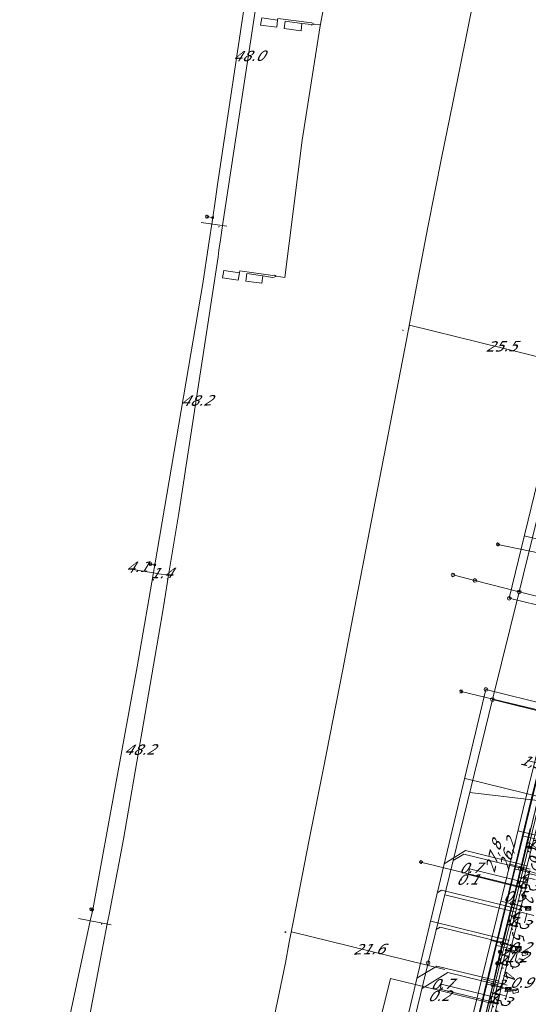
# Model space of a CAD drawing. Header units: metres. Extents: x 124576 to 133557, y 395865 to 402386.
# Tile 66 of 256: x 126065 to 126134, y 398135 to 398269. Entities that reach past the tile are written whole.
import ezdxf
from ezdxf.enums import TextEntityAlignment as Align

# ---------------------------------------------------------------- set-up
doc = ezdxf.new("R2010")
doc.units = ezdxf.units.M
doc.header["$MEASUREMENT"] = 0
for name, color, linetype, lineweight, true_color in [('LG_Datatransport_KPN_BV', 3, 'Continuous', 13, 0x00ff00), ('LG_Datatransport_Reggefiber_Operator_BV', 3, 'Continuous', 13, 0x00ff00), ('LG_Datatransport_Ziggo_BV', 3, 'Continuous', 13, 0x00ff00), ('LG_Laag_Spanning_Enexis_Netbeheer_BV', 7, 'Continuous', 13, 0x960000), ('LG_Laag_Spanning_Gemeente_Tilburg_Ruimtelijke_Uitvoering', 7, 'Continuous', 13, 0x960000), ('LG_Midden_Spanning_Enexis_Netbeheer_BV', 7, 'Continuous', 13, 0xd20000), ('LG_Riool_Vrij_Verval_Gemeente_Tilburg_Ruimtelijke_Uitvoering', 7, 'Continuous', 13, 0xca00a0), ('LG_unet-4_Brabant_Water', 5, 'Continuous', 13, 0x0000ff), ('LG_warmte_Ennatuurlijk_BV', 7, 'Continuous', 13, 0x008080), ('MV_Datatransport_lijn', 3, 'Continuous', 0, 0x00ff00), ('MV_warmte_lijn', 7, 'Continuous', 0, 0x008080)]:
    doc.layers.add(name, color=color, linetype=linetype, lineweight=lineweight, true_color=true_color)
for name, color, linetype, lineweight in [('LG_Datatransport_P_KPN_BV', 7, 'Continuous', 0), ('LG_Datatransport_P_Reggefiber_Operator_BV', 7, 'Continuous', 0), ('LG_Laag_Spanning_P_Enexis_Netbeheer_BV', 7, 'Continuous', 0), ('LG_Riool_Vrij_Verval_P_Gemeente_Tilburg_Ruimtelijke_Uitvoering', 7, 'Continuous', 0), ('MV_Datatransport', 7, 'Continuous', 0), ('MV_Laag_Spanning', 7, 'Continuous', 0), ('MV_Laag_Spanning_lijn', 7, 'Continuous', 0), ('MV_Laag_Spanning_pijl', 7, 'Continuous', 0), ('MV_warmte', 7, 'Continuous', 0)]:
    doc.layers.add(name, color=color, linetype=linetype, lineweight=lineweight)
doc.styles.add('Klic_Annotatie', font='verdanai.ttf', dxfattribs={"oblique": 20, "height": 1.4})

# ---------------------------------------------------------------- blocks, each defined once
blk = doc.blocks.new('Onbekend_11')
at = {"layer": 'LG_Datatransport_P_Reggefiber_Operator_BV'}
blk.add_hatch(color=256, dxfattribs=at).paths.add_polyline_path([(-0.3, -1.1, -0.262633), (0.2, 0.2), (0.6, 0.5, 0.379827), (0.7, 1.3), (0.7, 1.3, 0.228508), (0, 1.5), (0, 1.5, 0.459053), (-0.8, 0.8), (-1.3, 0.9, -0.414214), (-0.1, 2, -0.243799), (1.1, 1.5, -0.379827), (0.9, 0.1), (0.5, -0.2, 0.262633), (0.2, -1.1), (-0.2, -1.1)])
blk.add_circle((0, 0), 2.5, dxfattribs=at)
at = {"layer": 'LG_Datatransport_P_Reggefiber_Operator_BV', "extrusion": (0, 0, -1)}
blk.add_solid([(0.3, -2.1), (-0.2, -2.1), (0.3, -1.5), (-0.2, -1.5)], dxfattribs=at)
blk = doc.blocks.new('Mof')
at = {"layer": 'LG_Laag_Spanning_P_Enexis_Netbeheer_BV'}
h = blk.add_hatch(color=256, dxfattribs=at)
edge = h.paths.add_edge_path()
edge.add_arc((0, 0), 2, 0, 360)
blk = doc.blocks.new('DeliveryPoint')
at = {"layer": 'LG_Laag_Spanning_P_Enexis_Netbeheer_BV', "flags": 128}
blk.add_lwpolyline([(-3.7, -2.5), (3.8, -2.5), (3.8, 2.5), (-3.7, 2.5), (-3.7, -2.5)], close=True, dxfattribs=at)
blk.add_lwpolyline([(-3.7, 2.5), (-3.7, 2.2), (0, 0), (3.8, 2.2)], dxfattribs=at)
blk = doc.blocks.new('Streetlight')
at = {"layer": 'LG_Laag_Spanning_P_Enexis_Netbeheer_BV'}
for p, q in [((-1.8, 1.8), (-1.1, 1.1)), ((0, 2.5), (0, 1.5)), ((1.8, 1.8), (1.1, 1.1)), ((-1.1, -1.1), (-1.8, -1.8)), ((0, -1.5), (0, -2.5)), ((1.1, -1.1), (1.8, -1.8))]:
    blk.add_line(p, q, dxfattribs=at)
at = {"layer": 'LG_Laag_Spanning_P_Enexis_Netbeheer_BV', "flags": 128}
for points in [[(-2.5, 0), (-1.5, 0)], [(1.5, 0), (2.5, 0)]]:
    blk.add_lwpolyline(points, dxfattribs=at)
at = {"layer": 'LG_Laag_Spanning_P_Enexis_Netbeheer_BV'}
blk.add_circle((0, 0), 1.5, dxfattribs=at)
blk = doc.blocks.new('m_pijl')
at = {"layer": 'MV_Laag_Spanning_pijl'}
blk.add_hatch(color=7, dxfattribs=at).paths.add_polyline_path([(-1, -0.3), (-1, 0), (-1, 0.3), (0, 0)])
at = {"layer": 'MV_Laag_Spanning_pijl', "flags": 128}
blk.add_lwpolyline([(-1, 0), (-1, 0.3), (0, 0), (-1, -0.3), (-1, 0)], close=True, dxfattribs=at)
blk = doc.blocks.new('Onbekend_2')
at = {"layer": 'LG_Riool_Vrij_Verval_P_Gemeente_Tilburg_Ruimtelijke_Uitvoering'}
blk.add_hatch(color=256, dxfattribs=at).paths.add_polyline_path([(-0.3, -1.1, -0.262633), (0.2, 0.2), (0.6, 0.5, 0.379827), (0.7, 1.3), (0.7, 1.3, 0.228508), (0, 1.5), (0, 1.5, 0.459053), (-0.8, 0.8), (-1.3, 0.9, -0.414214), (-0.1, 2, -0.243799), (1.1, 1.5, -0.379827), (0.9, 0.1), (0.5, -0.2, 0.262633), (0.2, -1.1), (-0.2, -1.1)])
blk.add_circle((0, 0), 2.5, dxfattribs=at)
at = {"layer": 'LG_Riool_Vrij_Verval_P_Gemeente_Tilburg_Ruimtelijke_Uitvoering', "extrusion": (0, 0, -1)}
blk.add_solid([(0.3, -2.1), (-0.2, -2.1), (0.3, -1.5), (-0.2, -1.5)], dxfattribs=at)
blk = doc.blocks.new('Onbekend_3')
at = {"layer": 'LG_Datatransport_P_KPN_BV'}
blk.add_hatch(color=256, dxfattribs=at).paths.add_polyline_path([(-0.3, -1.1, -0.262633), (0.2, 0.2), (0.6, 0.5, 0.379827), (0.7, 1.3), (0.7, 1.3, 0.228508), (0, 1.5), (0, 1.5, 0.459053), (-0.8, 0.8), (-1.3, 0.9, -0.414214), (-0.1, 2, -0.243799), (1.1, 1.5, -0.379827), (0.9, 0.1), (0.5, -0.2, 0.262633), (0.2, -1.1), (-0.2, -1.1)])
blk.add_circle((0, 0), 2.5, dxfattribs=at)
at = {"layer": 'LG_Datatransport_P_KPN_BV', "extrusion": (0, 0, -1)}
blk.add_solid([(0.3, -2.1), (-0.2, -2.1), (0.3, -1.5), (-0.2, -1.5)], dxfattribs=at)
blk = doc.blocks.new('PuntVanLevering_1')
at = {"layer": 'LG_Datatransport_P_KPN_BV', "flags": 128}
blk.add_lwpolyline([(-3.8, -2.5), (3.8, -2.5), (3.8, 2.5), (-3.8, 2.5), (-3.8, -2.5)], close=True, dxfattribs=at)
blk.add_lwpolyline([(-3.8, 2.5), (-3.8, 2.2), (0, 0), (3.8, 2.2)], dxfattribs=at)
blk = doc.blocks.new('Mof_2')
at = {"layer": 'LG_Datatransport_P_KPN_BV'}
h = blk.add_hatch(color=256, dxfattribs=at)
edge = h.paths.add_edge_path()
edge.add_arc((0, 0), 2, 0, 360)

msp = doc.modelspace()

# ---------------------------------------------------------------- linework, layer by layer
at = {"layer": 'LG_Datatransport_KPN_BV'}
for p, q in [((126134.43, 398159.1), (126133.09, 398153.62)), ((126133.09, 398153.62), (126131.94, 398148.9)), ((126133.09, 398153.62), (126135.3, 398152.97)), ((126131.94, 398148.9), (126130.61, 398143.46)), ((126131.94, 398148.9), (126134.14, 398148.21)), ((126130.61, 398143.46), (126130.32, 398142.28)), ((126130.61, 398143.46), (126132.81, 398142.78)), ((126130.32, 398142.28), (126129.94, 398140.72)), ((126129.3, 398137.8), (126129.94, 398140.72)), ((126129.3, 398137.8), (126128.14, 398132.94)), ((126129.3, 398137.8), (126131.44, 398137.17))]:
    msp.add_line(p, q, dxfattribs=at)
at = {"layer": 'LG_Datatransport_Reggefiber_Operator_BV'}
for p, q in [((126133.09, 398153.62), (126134.43, 398159.1)), ((126131.94, 398148.9), (126133.09, 398153.62)), ((126133.09, 398153.62), (126135.31, 398152.97)), ((126130.61, 398143.46), (126131.94, 398148.9)), ((126131.94, 398148.9), (126134.13, 398148.21)), ((126130.32, 398142.28), (126130.61, 398143.46)), ((126130.61, 398143.46), (126132.81, 398142.78)), ((126129.94, 398140.72), (126130.32, 398142.28)), ((126129.3, 398137.8), (126129.94, 398140.72)), ((126128.14, 398132.94), (126129.3, 398137.8)), ((126129.3, 398137.8), (126131.4, 398137.19)), ((126131.4, 398137.19), (126131.4, 398137.2))]:
    msp.add_line(p, q, dxfattribs=at)
at = {"layer": 'LG_Datatransport_Ziggo_BV'}
for p, q in [((126134.17, 398157.71), (126133.12, 398153.39)), ((126133.12, 398153.39), (126132.9, 398152.47)), ((126133.12, 398153.39), (126133.16, 398153.38)), ((126132.9, 398152.47), (126131.63, 398147.25)), ((126134.12, 398152.2), (126132.9, 398152.47)), ((126131.63, 398147.25), (126130.34, 398141.94)), ((126132.84, 398146.96), (126131.63, 398147.25)), ((126130.34, 398141.94), (126129.08, 398136.76)), ((126131.55, 398141.71), (126130.34, 398141.94)), ((126129.08, 398136.76), (126127.8, 398131.5)), ((126130.27, 398136.47), (126129.08, 398136.76))]:
    msp.add_line(p, q, dxfattribs=at)
at = {"layer": 'LG_Datatransport_Ziggo_BV', "flags": 128}
for points in [[(126125.69, 398030.38), (126125.63, 398030.19), (126104.13, 398035.39), (126110.7, 398060.41), (126124.03, 398116), (126136.78, 398168.45), (126247.83, 398141.3)], [(126168.31, 398092.18), (126168.34, 398092.14), (126153.07, 398096.49), (126143.41, 398098.42), (126121.1, 398103.75), (126136.78, 398168.45), (126247.83, 398141.3)], [(126122.58, 398104.99), (126121.46, 398105.26), (126122.72, 398110.53), (126123.96, 398115.71), (126125.25, 398120.99), (126126.52, 398126.22), (126127.8, 398131.5), (126129.08, 398136.76), (126130.34, 398141.94), (126131.63, 398147.25), (126132.9, 398152.47), (126133.12, 398153.39), (126134.17, 398157.71), (126134.42, 398158.73), (126135.45, 398162.96), (126135.75, 398164.21), (126136.78, 398168.45), (126136.99, 398168.4), (126138.9, 398167.93), (126158.26, 398163.2), (126158.22, 398162.98)], [(126123.86, 398110.24), (126122.72, 398110.53), (126123.96, 398115.71), (126125.25, 398120.99), (126126.52, 398126.22), (126127.8, 398131.5), (126129.08, 398136.76), (126130.34, 398141.94), (126131.63, 398147.25), (126132.9, 398152.47), (126133.12, 398153.39), (126134.17, 398157.71), (126134.42, 398158.73), (126135.45, 398162.96), (126135.75, 398164.21), (126136.78, 398168.45), (126136.99, 398168.4), (126138.9, 398167.93), (126158.26, 398163.2), (126158.22, 398162.98)], [(126125.14, 398115.48), (126123.96, 398115.71), (126125.25, 398120.99), (126126.52, 398126.22), (126127.8, 398131.5), (126129.08, 398136.76), (126130.34, 398141.94), (126131.63, 398147.25), (126132.9, 398152.47), (126133.12, 398153.39), (126134.17, 398157.71), (126134.42, 398158.73), (126135.45, 398162.96), (126135.75, 398164.21), (126136.78, 398168.45), (126136.99, 398168.4), (126138.9, 398167.93), (126158.26, 398163.2), (126158.22, 398162.98)], [(126126.42, 398120.73), (126125.25, 398120.99), (126126.52, 398126.22), (126127.8, 398131.5), (126129.08, 398136.76), (126130.34, 398141.94), (126131.63, 398147.25), (126132.9, 398152.47), (126133.12, 398153.39), (126134.17, 398157.71), (126134.42, 398158.73), (126135.45, 398162.96), (126135.75, 398164.21), (126136.78, 398168.45), (126136.99, 398168.4), (126138.9, 398167.93), (126158.26, 398163.2), (126158.22, 398162.98)], [(126127.71, 398125.98), (126126.52, 398126.22), (126127.8, 398131.5), (126129.08, 398136.76), (126130.34, 398141.94), (126131.63, 398147.25), (126132.9, 398152.47), (126133.12, 398153.39), (126134.17, 398157.71), (126134.42, 398158.73), (126135.45, 398162.96), (126135.75, 398164.21), (126136.78, 398168.45), (126136.99, 398168.4), (126138.9, 398167.93), (126158.26, 398163.2), (126158.22, 398162.98)], [(126247.83, 398141.3), (126242.77, 398142.54), (126231.97, 398145.18), (126225.07, 398146.86), (126214.39, 398149.47), (126207.96, 398151.05), (126196.62, 398153.82), (126190.3, 398155.36), (126179.12, 398158.1), (126173.29, 398159.52), (126158.26, 398163.2), (126138.9, 398167.93), (126136.99, 398168.4), (126136.78, 398168.45), (126135.75, 398164.21), (126135.45, 398162.96), (126134.42, 398158.73), (126134.17, 398157.71), (126133.12, 398153.39), (126132.9, 398152.47), (126131.63, 398147.25), (126130.34, 398141.94), (126129.08, 398136.76), (126127.8, 398131.5)], [(126247.83, 398141.3), (126242.77, 398142.54), (126231.97, 398145.18), (126225.07, 398146.86), (126214.39, 398149.47), (126207.96, 398151.05), (126196.62, 398153.82), (126190.3, 398155.36), (126179.12, 398158.1), (126173.29, 398159.52), (126158.26, 398163.2), (126138.9, 398167.93), (126136.99, 398168.4), (126136.78, 398168.45), (126135.75, 398164.21), (126135.45, 398162.96), (126134.42, 398158.73), (126134.17, 398157.71), (126133.12, 398153.39), (126132.9, 398152.47), (126131.63, 398147.25), (126130.34, 398141.94), (126129.08, 398136.76), (126127.8, 398131.5)], [(126128.99, 398131.22), (126127.8, 398131.5), (126129.08, 398136.76), (126130.34, 398141.94), (126131.63, 398147.25), (126132.9, 398152.47), (126133.12, 398153.39), (126134.17, 398157.71), (126134.42, 398158.73), (126135.45, 398162.96), (126135.75, 398164.21), (126136.78, 398168.45), (126136.99, 398168.4), (126138.9, 398167.93), (126158.26, 398163.2), (126158.22, 398162.98)], [(126130.27, 398136.47), (126129.08, 398136.76), (126130.34, 398141.94), (126131.63, 398147.25), (126132.9, 398152.47), (126133.12, 398153.39), (126134.17, 398157.71), (126134.42, 398158.73), (126135.45, 398162.96), (126135.75, 398164.21), (126136.78, 398168.45), (126136.99, 398168.4), (126138.9, 398167.93), (126158.26, 398163.2), (126158.22, 398162.98)], [(126131.55, 398141.71), (126130.34, 398141.94), (126131.63, 398147.25), (126132.9, 398152.47), (126133.12, 398153.39), (126134.17, 398157.71), (126134.42, 398158.73), (126135.45, 398162.96), (126135.75, 398164.21), (126136.78, 398168.45), (126136.99, 398168.4), (126138.9, 398167.93), (126158.26, 398163.2), (126158.22, 398162.98)], [(126132.84, 398146.96), (126131.63, 398147.25), (126132.9, 398152.47), (126133.12, 398153.39), (126134.17, 398157.71), (126134.42, 398158.73), (126135.45, 398162.96), (126135.75, 398164.21), (126136.78, 398168.45), (126136.99, 398168.4), (126138.9, 398167.93), (126158.26, 398163.2), (126158.22, 398162.98)], [(126134.12, 398152.2), (126132.9, 398152.47), (126133.12, 398153.39), (126134.17, 398157.71), (126134.42, 398158.73), (126135.45, 398162.96), (126135.75, 398164.21), (126136.78, 398168.45), (126136.99, 398168.4), (126138.9, 398167.93), (126158.26, 398163.2), (126158.22, 398162.98)]]:
    msp.add_lwpolyline(points, dxfattribs=at)
at = {"layer": 'LG_Laag_Spanning_Enexis_Netbeheer_BV'}
for p, q in [((126091.15, 398242.33), (126090.38, 398242.44)), ((126083.26, 398195.01), (126082.67, 398195.11)), ((126139, 398174.41), (126125.01, 398177.77)), ((126074.8, 398148.04), (126074.59, 398148.08))]:
    msp.add_line(p, q, dxfattribs=at)
at = {"layer": 'LG_Laag_Spanning_Enexis_Netbeheer_BV', "flags": 128}
for points in [[(126109.87, 398367.71), (126106.9, 398347.81), (126104.13, 398329.27), (126103.86, 398327.47), (126101.06, 398308.72), (126098.54, 398291.86), (126098.26, 398289.93), (126095.43, 398271), (126091.82, 398246.83), (126091.47, 398244.5), (126091.15, 398242.33), (126090.58, 398238.52), (126089.8, 398233.33), (126083.26, 398195.01), (126080.88, 398181.13), (126074.96, 398148.8), (126074.8, 398148.04), (126074.48, 398146.54), (126064.86, 398101.64)], [(126109.87, 398367.71), (126106.9, 398347.81), (126104.13, 398329.27), (126103.86, 398327.47), (126101.06, 398308.72), (126098.54, 398291.86), (126098.26, 398289.93), (126095.43, 398271), (126091.82, 398246.83), (126091.47, 398244.5), (126091.15, 398242.33), (126090.58, 398238.52), (126089.8, 398233.33), (126083.26, 398195.01), (126080.88, 398181.13), (126074.96, 398148.8), (126074.8, 398148.04), (126074.48, 398146.54), (126064.86, 398101.64)], [(126093.01, 398104.52), (126093.67, 398107.22), (126095.33, 398114.19), (126096.03, 398117.29), (126097.1, 398122.06), (126098.69, 398129.32), (126098.91, 398130.35), (126100, 398135.57), (126101.05, 398140.8), (126101.59, 398143.6), (126102.16, 398146.56), (126104.26, 398157.31), (126106.2, 398167.11), (126108.88, 398180.77), (126110.25, 398187.87), (126112.81, 398201.04), (126117.6, 398225.91), (126118.75, 398231.97), (126120.48, 398241), (126122.38, 398250.64), (126123.15, 398254.44), (126123.87, 398257.96), (126125.84, 398267.65), (126127.77, 398277.36)], [(126093.01, 398104.52), (126093.67, 398107.22), (126095.33, 398114.19), (126096.03, 398117.29), (126097.1, 398122.06), (126098.69, 398129.32), (126098.91, 398130.35), (126100, 398135.57), (126101.05, 398140.8), (126101.59, 398143.6), (126102.16, 398146.56), (126104.26, 398157.31), (126106.2, 398167.11), (126108.88, 398180.77), (126110.25, 398187.87), (126112.81, 398201.04), (126117.6, 398225.91), (126118.75, 398231.97), (126120.48, 398241), (126122.38, 398250.64), (126123.15, 398254.44), (126123.87, 398257.96), (126125.84, 398267.65), (126127.77, 398277.36)], [(126144.01, 398195.25), (126143.72, 398195.17), (126142.75, 398195.14), (126130.01, 398197.8)], [(126121.66, 398103.52), (126122.37, 398106.53), (126123.24, 398110.22), (126123.37, 398110.76), (126124.59, 398115.92), (126124.7, 398116.38), (126125.99, 398121.62), (126127.17, 398126.39), (126128.36, 398131.25), (126129.39, 398135.43), (126129.69, 398136.65), (126130.92, 398141.65), (126131.14, 398142.52), (126132.22, 398146.89), (126133.25, 398151.03), (126133.61, 398152.49), (126134.94, 398157.84), (126135.71, 398160.93), (126136.38, 398163.65), (126137.33, 398167.47), (126137.86, 398169.7), (126137.87, 398169.73), (126137.88, 398169.75), (126138, 398170.28)], [(126121.66, 398103.52), (126122.37, 398106.53), (126123.24, 398110.22), (126123.37, 398110.76), (126124.59, 398115.92), (126124.7, 398116.38), (126125.99, 398121.62), (126127.17, 398126.39), (126128.36, 398131.25), (126129.39, 398135.43), (126129.69, 398136.65), (126130.92, 398141.65), (126131.14, 398142.52), (126132.22, 398146.89), (126133.25, 398151.03), (126133.61, 398152.49), (126134.94, 398157.84), (126135.71, 398160.93), (126136.38, 398163.65), (126137.33, 398167.47)], [(126128.36, 398131.25), (126129.39, 398135.43), (126129.69, 398136.65), (126130.92, 398141.65), (126131.14, 398142.52), (126132.22, 398146.89), (126133.25, 398151.03), (126133.61, 398152.49), (126134.94, 398157.84)], [(126133.25, 398151.03), (126132.99, 398151.21), (126119.53, 398154.53)], [(126133.61, 398152.49), (126133.68, 398152.6), (126134.41, 398152.91), (126136.22, 398152.47)], [(126132.22, 398146.89), (126132.56, 398147.36), (126133.34, 398147.65), (126134.93, 398147.25)], [(126131.14, 398142.52), (126132.01, 398142.51), (126133.67, 398142.1)], [(126129.39, 398135.43), (126129.14, 398135.29), (126128.86, 398135.36), (126122.08, 398137.03), (126115.39, 398138.68), (126114.16, 398133.69)], [(126129.69, 398136.65), (126129.9, 398137.07), (126130.6, 398137.4), (126132.4, 398136.96)]]:
    msp.add_lwpolyline(points, dxfattribs=at)
at = {"layer": 'LG_Laag_Spanning_Gemeente_Tilburg_Ruimtelijke_Uitvoering'}
for p, q in [((126104.58, 398268.56), (126104.96, 398268.68)), ((126104.65, 398268.86), (126104.96, 398268.68)), ((126104.96, 398268.68), (126105.84, 398268.61)), ((126099.81, 398234.35), (126101, 398234.18))]:
    msp.add_line(p, q, dxfattribs=at)
at = {"layer": 'LG_Laag_Spanning_Gemeente_Tilburg_Ruimtelijke_Uitvoering', "flags": 128}
for points in [[(126103.33, 398405.87), (126103.39, 398404.25), (126128.4, 398399.35), (126129.37, 398399.17), (126121.48, 398350.45), (126116.78, 398319.14), (126115.05, 398307.73), (126111.07, 398289.01), (126108.29, 398280.35), (126106.94, 398274.55), (126105.81, 398268.47), (126103.36, 398252.88), (126101, 398234.18)], [(126104.65, 398268.86), (126100.03, 398269.47), (126100, 398269.24), (126097.84, 398269.55), (126097.67, 398268.56), (126099.88, 398268.26), (126100, 398269.24)], [(126104.6, 398268.63), (126103.31, 398268.78), (126101.03, 398269.08), (126100.88, 398268.08), (126103.2, 398267.78), (126103.31, 398268.78)], [(126099.57, 398234.5), (126099.36, 398234.46), (126094.87, 398235.07), (126094.81, 398234.81), (126092.66, 398235.1), (126092.47, 398234.13), (126094.63, 398233.81), (126094.81, 398234.81)], [(126099.54, 398234.19), (126099.32, 398234.17), (126098, 398234.41), (126095.82, 398234.73), (126095.66, 398233.68), (126097.86, 398233.41), (126098, 398234.41)], [(126099.54, 398234.19), (126099.81, 398234.35), (126099.57, 398234.5)]]:
    msp.add_lwpolyline(points, dxfattribs=at)
at = {"layer": 'LG_Midden_Spanning_Enexis_Netbeheer_BV', "flags": 128}
for points in [[(126169.36, 398077.94), (126169.5, 398078.64), (126168.96, 398079.49), (126167.76, 398079.78), (126167.32, 398080.5), (126169.72, 398091.38), (126169.54, 398091.73), (126166.74, 398092.42), (126145.8, 398097.55), (126144.43, 398097.89), (126124.44, 398102.68), (126120.83, 398103.55), (126120.31, 398104.39), (126135.81, 398167.78), (126136.65, 398168.3), (126152.87, 398164.36)], [(126169.36, 398077.94), (126169.5, 398078.64), (126168.96, 398079.49), (126167.76, 398079.78), (126167.32, 398080.5), (126169.72, 398091.38), (126169.54, 398091.73), (126166.74, 398092.42), (126145.8, 398097.55), (126144.43, 398097.89), (126124.44, 398102.68), (126120.83, 398103.55), (126120.31, 398104.39), (126135.81, 398167.78), (126136.65, 398168.3), (126152.87, 398164.36)], [(126124.44, 398102.68), (126120.83, 398103.55), (126120.31, 398104.39), (126135.81, 398167.78), (126136.65, 398168.3), (126152.87, 398164.36)]]:
    msp.add_lwpolyline(points, dxfattribs=at)
at = {"layer": 'LG_Riool_Vrij_Verval_Gemeente_Tilburg_Ruimtelijke_Uitvoering'}
for p, q in [((126146.93, 398253.98), (126131.56, 398190.46)), ((126132.91, 398191.32), (126147.9, 398252.79)), ((126133.61, 398198.95), (126144.46, 398196.3)), ((126126.88, 398192.9), (126123.89, 398193.64)), ((126132.91, 398191.32), (126126.88, 398192.9)), ((126129.26, 398176.67), (126132.91, 398191.32)), ((126131.56, 398190.46), (126178.26, 398178.99)), ((126179.64, 398179.86), (126132.91, 398191.32)), ((126116.97, 398130.34), (126128.37, 398178.05)), ((126128.37, 398178.05), (126179.96, 398165.04)), ((126120.5, 398140.8), (126129.26, 398176.67)), ((126174.62, 398165.39), (126129.26, 398176.67)), ((126125.53, 398165.91), (126136.28, 398163.28)), ((126126.17, 398164.01), (126136.16, 398162.8)), ((126122.71, 398154.29), (126125.6, 398156.08)), ((126125.37, 398155.62), (126123.92, 398154.75)), ((126125.37, 398155.62), (126133.9, 398153.53)), ((126125.6, 398156.08), (126134.01, 398154.02)), ((126122.33, 398150.69), (126121.84, 398150.38)), ((126122.33, 398150.69), (126132.59, 398148.18)), ((126122.8, 398150.06), (126132.47, 398147.7)), ((126120.87, 398146.46), (126131.53, 398143.85)), ((126122.13, 398145.64), (126121.62, 398145.34)), ((126122.13, 398145.64), (126131.41, 398143.37)), ((126111.34, 398103.18), (126120.5, 398140.8)), ((126121.68, 398140.35), (126118.97, 398138.72)), ((126123.21, 398139.46), (126119.69, 398137.32)), ((126130.17, 398138.28), (126121.68, 398140.35)), ((126130.05, 398137.8), (126123.21, 398139.46))]:
    msp.add_line(p, q, dxfattribs=at)
at = {"layer": 'LG_unet-4_Brabant_Water'}
for p, q in [((126133.13, 398152.24), (126134.27, 398152.94)), ((126131.85, 398147.01), (126132.99, 398147.74)), ((126130.56, 398141.75), (126131.69, 398142.46)), ((126129.29, 398136.52), (126130.42, 398137.27))]:
    msp.add_line(p, q, dxfattribs=at)
at = {"layer": 'LG_unet-4_Brabant_Water', "flags": 128}
msp.add_lwpolyline([(126136.81, 398167.21), (126136.02, 398164.01), (126134.68, 398158.61), (126133.13, 398152.24), (126131.85, 398147.01), (126130.56, 398141.75), (126129.29, 398136.52), (126128.02, 398131.26), (126127.39, 398128.7)], dxfattribs=at)
at = {"layer": 'LG_warmte_Ennatuurlijk_BV'}
for p, q in [((126132.74, 398158.77), (126135.53, 398158.09)), ((126133.35, 398158.11), (126135.41, 398157.61)), ((126131.64, 398154.26), (126134.42, 398153.58)), ((126132.25, 398153.59), (126134.3, 398153.09)), ((126130.4, 398149.21), (126133.19, 398148.52)), ((126133.12, 398148.23), (126133.26, 398148.82)), ((126131.01, 398148.54), (126133.07, 398148.04)), ((126133.87, 398148.36), (126133.19, 398148.52)), ((126129.09, 398143.86), (126131.88, 398143.18)), ((126131.81, 398142.89), (126131.95, 398143.47)), ((126129.7, 398143.2), (126131.76, 398142.7)), ((126132.56, 398143.02), (126131.88, 398143.18)), ((126127.81, 398138.62), (126130.6, 398137.94)), ((126130.53, 398137.64), (126130.67, 398138.23)), ((126128.42, 398137.95), (126130.48, 398137.45)), ((126131.28, 398137.77), (126130.6, 398137.94))]:
    msp.add_line(p, q, dxfattribs=at)
at = {"layer": 'LG_warmte_Ennatuurlijk_BV', "flags": 128}
for points in [[(126135.36, 398169.49), (126134.15, 398164.54), (126134.11, 398164.36), (126131.3, 398152.87), (126131.26, 398152.7), (126128.45, 398141.23), (126128.4, 398141.05), (126125.6, 398129.57), (126125.55, 398129.39), (126122.74, 398117.91), (126122.7, 398117.73), (126119.89, 398106.25), (126119.85, 398106.08), (126119.81, 398105.93)], [(126136.09, 398169.31), (126134.92, 398164.52), (126134.88, 398164.36), (126132.07, 398152.86), (126132.03, 398152.69), (126129.22, 398141.21), (126129.18, 398141.06), (126126.36, 398129.55), (126126.33, 398129.39), (126123.51, 398117.89), (126123.47, 398117.73), (126120.66, 398106.24), (126120.62, 398106.07), (126120.36, 398105.02)]]:
    msp.add_lwpolyline(points, dxfattribs=at)
at = {"layer": 'MV_Datatransport_lijn'}
for p, q in [((126133.81, 398150.94), (126134.12, 398152.2)), ((126132.53, 398145.69), (126132.84, 398146.96)), ((126131.24, 398140.45), (126131.55, 398141.71)), ((126129.96, 398135.2), (126130.27, 398136.47))]:
    msp.add_line(p, q, dxfattribs=at)
at = {"layer": 'MV_Laag_Spanning_lijn'}
for p, q in [((126093.1, 398241.14), (126089.56, 398241.67)), ((126117.97, 398227.69), (126117.81, 398227.03)), ((126126.15, 398153.61), (126133.96, 398151.68)), ((126133.25, 398151.03), (126125.96, 398152.83)), ((126135.11, 398152.13), (126133.61, 398152.49)), ((126077.33, 398145.99), (126072.89, 398146.84)), ((126132.65, 398142.15), (126131.14, 398142.52)), ((126122.13, 398137.22), (126129.39, 398135.43)), ((126130.11, 398135.98), (126122.3, 398137.9)), ((126131.2, 398136.27), (126129.69, 398136.65))]:
    msp.add_line(p, q, dxfattribs=at)
at = {"layer": 'MV_Laag_Spanning_pijl'}
for p, q in [((126142.76, 398221.52), (126117.97, 398227.69)), ((126083.07, 398193.92), (126080.02, 398194.41)), ((126125.99, 398152.94), (126125.96, 398152.83)), ((126126.15, 398153.61), (126125.99, 398152.94)), ((126133.25, 398151.03), (126133.77, 398150.91)), ((126133.65, 398146.23), (126133.96, 398147.49)), ((126122.8, 398139.9), (126101.87, 398145.04)), ((126132.65, 398142.15), (126132.36, 398140.98)), ((126132.7, 398142.34), (126132.65, 398142.15)), ((126122.13, 398137.22), (126122.08, 398137.03)), ((126122.3, 398137.9), (126122.13, 398137.22)), ((126131.2, 398136.28), (126131.43, 398137.19)), ((126129.39, 398135.43), (126129.94, 398135.3)), ((126131.07, 398135.74), (126131.2, 398136.28))]:
    msp.add_line(p, q, dxfattribs=at)
at = {"layer": 'MV_Laag_Spanning_pijl', "flags": 128}
for points in [[(126099.9, 398288.6), (126099.78, 398287.83), (126097.14, 398270.43), (126096.92, 398270.46), (126092.51, 398241.23)], [(126092.51, 398241.23), (126092.22, 398239.28), (126092.01, 398237.87), (126091.88, 398236.99), (126087.54, 398208.6), (126087.16, 398206.17), (126086.52, 398202.05), (126085.15, 398193.59), (126085.15, 398193.59)], [(126085.15, 398193.59), (126084.45, 398189.31), (126083.79, 398185.31), (126079.01, 398157.65), (126078.36, 398154.28), (126077.49, 398149.77), (126077.04, 398147.38), (126076.79, 398146.12)], [(126085.16, 398193.59), (126083.77, 398193.81), (126083.07, 398193.92)], [(126076.79, 398146.09), (126073.68, 398129.88), (126067.22, 398099.57)]]:
    msp.add_lwpolyline(points, dxfattribs=at)
at = {"layer": 'MV_warmte_lijn'}
for p, q in [((126135.39, 398168.01), (126134.03, 398168.34)), ((126133.13, 398148.28), (126134.36, 398153.33)), ((126134.36, 398153.33), (126134.11, 398153.04)), ((126131.82, 398142.94), (126133.13, 398148.28)), ((126133.13, 398148.28), (126132.88, 398147.98)), ((126133.13, 398148.28), (126133.04, 398148.66)), ((126133.13, 398148.28), (126133.38, 398148.58)), ((126133.13, 398148.28), (126133.22, 398147.9)), ((126130.54, 398137.69), (126131.82, 398142.94)), ((126131.82, 398142.94), (126131.57, 398142.64)), ((126131.82, 398142.94), (126131.74, 398143.32)), ((126131.82, 398142.94), (126132.07, 398143.24)), ((126131.82, 398142.94), (126131.91, 398142.56)), ((126130.54, 398137.69), (126129.25, 398132.45)), ((126130.54, 398137.69), (126130.29, 398137.4)), ((126130.54, 398137.69), (126130.45, 398138.07)), ((126130.54, 398137.69), (126130.79, 398137.99)), ((126130.54, 398137.69), (126130.63, 398137.31))]:
    msp.add_line(p, q, dxfattribs=at)

# ---------------------------------------------------------------- block references
at = {"layer": 'LG_Datatransport_P_KPN_BV', "xscale": 0.1, "yscale": 0.1, "zscale": 0.1}
for name, p in [('Onbekend_3', (126133.09, 398153.62)), ('Onbekend_3', (126133.09, 398153.62)), ('Onbekend_3', (126131.94, 398148.9)), ('Onbekend_3', (126131.94, 398148.9)), ('PuntVanLevering_1', (126134.14, 398148.21)), ('Onbekend_3', (126134.14, 398148.21)), ('Onbekend_3', (126130.61, 398143.46)), ('Onbekend_3', (126130.61, 398143.46)), ('Onbekend_3', (126130.32, 398142.28)), ('Mof_2', (126130.32, 398142.28)), ('PuntVanLevering_1', (126132.81, 398142.78)), ('Onbekend_3', (126132.81, 398142.78)), ('Onbekend_3', (126129.94, 398140.72)), ('Mof_2', (126129.94, 398140.72)), ('Onbekend_3', (126129.3, 398137.8)), ('Onbekend_3', (126129.3, 398137.8)), ('PuntVanLevering_1', (126131.44, 398137.17)), ('Onbekend_3', (126131.44, 398137.17))]:
    msp.add_blockref(name, p, dxfattribs=at)
at = {"layer": 'LG_Datatransport_P_Reggefiber_Operator_BV', "xscale": 0.1, "yscale": 0.1, "zscale": 0.1}
msp.add_blockref('Onbekend_11', (126129.94, 398140.72), dxfattribs=at)
at = {"layer": 'LG_Laag_Spanning_P_Enexis_Netbeheer_BV', "xscale": 0.1, "yscale": 0.1, "zscale": 0.1}
for name, p, rotation in [('Streetlight', (126090.38, 398242.44), 188), ('Streetlight', (126130.01, 398197.8), 192), ('Streetlight', (126082.67, 398195.11), 190), ('Streetlight', (126125.01, 398177.77), 194), ('Streetlight', (126119.53, 398154.53), 194), ('Streetlight', (126074.59, 398148.08), 192), ('DeliveryPoint', (126133.67, 398142.1), 14), ('DeliveryPoint', (126132.4, 398136.96), 14)]:
    msp.add_blockref(name, p, dxfattribs=dict(at, rotation=rotation))
for p in [(126091.15, 398242.33), (126083.26, 398195.01), (126133.61, 398152.49), (126133.25, 398151.03), (126074.8, 398148.04), (126132.22, 398146.89), (126131.14, 398142.52), (126129.69, 398136.65), (126129.39, 398135.43)]:
    msp.add_blockref('Mof', p, dxfattribs=at)
at = {"layer": 'LG_Riool_Vrij_Verval_P_Gemeente_Tilburg_Ruimtelijke_Uitvoering', "xscale": 0.1, "yscale": 0.1, "zscale": 0.1}
for p in [(126123.89, 398193.64), (126126.88, 398192.9), (126131.56, 398190.46), (126132.91, 398191.32), (126128.37, 398178.05), (126129.26, 398176.67), (126120.5, 398140.8)]:
    msp.add_blockref('Onbekend_2', p, dxfattribs=at)
at = {"layer": 'MV_Laag_Spanning_pijl'}
for p, xscale, yscale, zscale, rotation in [((126092, 398241), 0.1, 0.1, 0.1, 262), ((126117, 398227), 0.1, 0.1, 0.1, 166), ((126080, 398194), 0.1, 0.1, 0.1, 170), ((126085, 398193), 0.1, 0.1, 0.1, 270), ((126083, 398193), 0.1, 0.1, 0.1, 170), ((126125, 398152), 0.09999999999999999, 0.09999999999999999, 0.09999999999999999, 257), ((126125, 398152), 0.09999999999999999, 0.09999999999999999, 0.09999999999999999, 257), ((126133, 398150), 0.1, 0.1, 0.1, 347), ((126133, 398147), 0.1, 0.1, 0.1, 76), ((126076, 398146), 0.09999999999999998, 0.09999999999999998, 0.09999999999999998, 260), ((126101, 398145), 0.1, 0.1, 0.1, 166), ((126132, 398142), 0.09999999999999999, 0.09999999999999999, 0.09999999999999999, 257), ((126132, 398140), 0.09999999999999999, 0.09999999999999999, 0.09999999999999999, 257), ((126122, 398137), 0.1, 0.1, 0.1, 256), ((126122, 398137), 0.09999999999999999, 0.09999999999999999, 0.09999999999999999, 257), ((126131, 398137), 0.1, 0.1, 0.1, 76), ((126131, 398136), 0.1, 0.1, 0.1, 76)]:
    msp.add_blockref('m_pijl', p, dxfattribs=dict(at, xscale=xscale, yscale=yscale, zscale=zscale, rotation=rotation))

# ---------------------------------------------------------------- texts
at = {"layer": 'MV_Datatransport', "style": 'Klic_Annotatie', "oblique": 20}
for s, rotation, p in [('1,3', 346.3, (126134.55, 398168.17)), ('27,8', 76.3, (126129.37, 398155.17)), ('26,2', 76.3, (126131.32, 398155.52)), ('1.3', 346, (126135.25, 398156.82)), ('1.3', 346, (126133.96, 398151.57)), ('1.3', 346, (126132.68, 398146.33)), ('1.3', 346, (126131.4, 398141.08)), ('1.3', 346, (126130.12, 398135.84))]:
    msp.add_text(s, height=1.4, rotation=rotation, dxfattribs=at).set_placement(p, align=Align.MIDDLE_CENTER)
at = {"layer": 'MV_Laag_Spanning', "style": 'Klic_Annotatie', "oblique": 20}
for s, p in [('48.0', (126096, 398264.35)), ('25.5', (126130.42, 398224.79)), ('48.2', (126088.89, 398217.4)), ('4.1', (126080.8, 398194.75)), ('1.4', (126084.13, 398193.9)), ('48.2', (126081.12, 398169.83)), ('0.7', (126126.18, 398153.72)), ('0.1', (126125.79, 398152.14)), ('0.5', (126132.18, 398149.85)), ('21.6', (126112.38, 398142.66)), ('0.7', (126122.3, 398137.9)), ('0.2', (126121.9, 398136.29))]:
    msp.add_text(s, height=1.4, rotation=1, dxfattribs=at).set_placement(p, align=Align.MIDDLE_CENTER)
for s, p in [('0.2', (126132.84, 398142.9)), ('1.2', (126132.51, 398141.57)), ('0.9', (126133.08, 398138.1))]:
    msp.add_text(s, height=1.4, dxfattribs=at).set_placement(p, align=Align.MIDDLE_CENTER)
at = {"layer": 'MV_warmte', "style": 'Klic_Annotatie', "oblique": 20}
for s, p in [('4.65', (126134.92, 398155.59)), ('5.2', (126133.75, 398150.81)), ('5.5', (126132.48, 398145.61)), ('5.4', (126131.18, 398140.32)), ('5.4', (126129.9, 398135.07))]:
    msp.add_text(s, height=1.4, rotation=284, dxfattribs=at).set_placement(p, align=Align.MIDDLE_CENTER)
msp.add_text('?', height=1.4, dxfattribs=at).set_placement((126130.12, 398137.8), align=Align.MIDDLE_CENTER)

doc.saveas('drawing.dxf')
